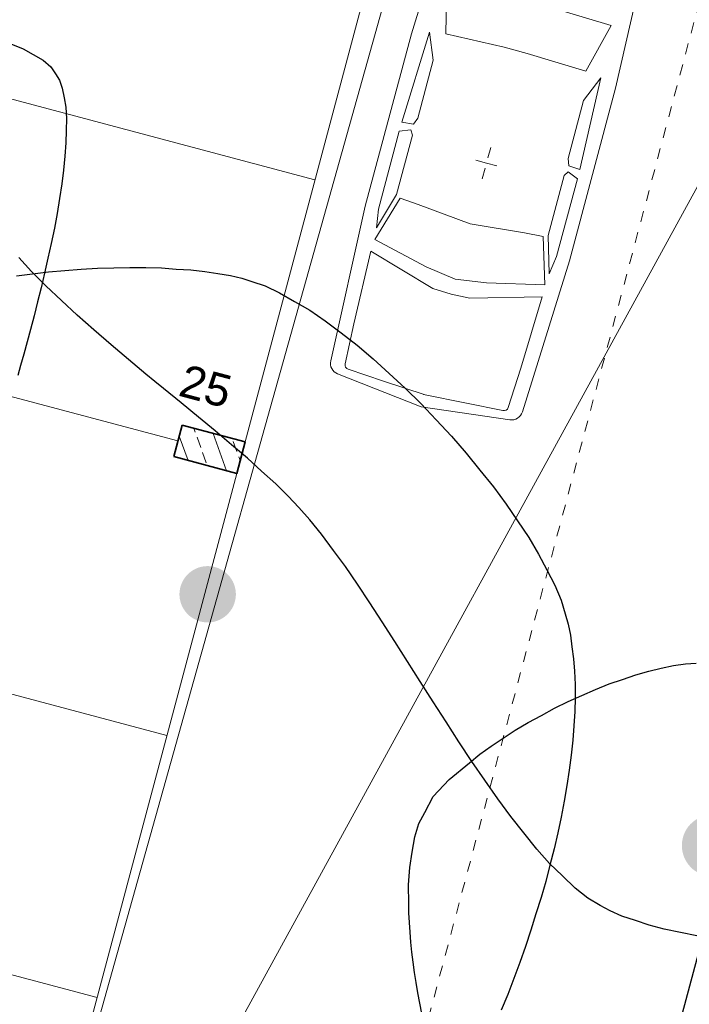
# Model space of a CAD drawing. Header units: metres. Extents: x 4462557 to 4462755, y 5328146 to 5328388.
# Tile 72 of 149: x 4462627.4 to 4462633.57, y 5328253.41 to 5328262.48. Entities that reach past the tile are written whole.
import ezdxf

# ---------------------------------------------------------------- set-up
doc = ezdxf.new("R2010")
doc.units = ezdxf.units.M
doc.header["$PDMODE"] = 65
doc.linetypes.add('AUSGEZOGEN', pattern=[0])
doc.linetypes.add('VERDECKT2_S2', pattern=[0.15, 0.1, -0.05])
doc.layers.add('B31_BEWLIN', color=3, linetype='AUSGEZOGEN')
for name, color, linetype, lineweight in [('Maßlinie_Allgemein', 7, 'AUSGEZOGEN', 13), ('Schraffur', 7, 'AUSGEZOGEN', 158), ('Standard', 7, 'AUSGEZOGEN', 13)]:
    doc.layers.add(name, color=color, linetype=linetype, lineweight=lineweight)
doc.styles.add('ARIAL', font='ARIAL.TTF')
doc.dimstyles.new('_DIMSTYLE_10', dxfattribs={"dimtxt": 0.2, "dimasz": 0.3, "dimexe": 0, "dimexo": 1e-06, "dimgap": 0.1, "dimtad": 2, "dimdec": 3, "dimrnd": 0.005, "dimzin": 4, "dimdsep": 46, "dimtxsty": 'ARIAL', "dimblk1": 'ALL_ML_STRICH', "dimblk2": 'ALL_ML_STRICH', "dimsah": 1, "dimcen": 0, "dimse1": 1, "dimse2": 1, "dimclrd": 7, "dimclre": 7, "dimclrt": 7, "dimadec": 0, "dimazin": 0, "dimtfac": 1, "dimtdec": 0, "dimtix": 1, "dimtmove": 2, "dimatfit": 3, "dimfxl": 0, "dimtzin": 0, "dimlwd": 0, "dimlwe": 13, "dimarcsym": 0})
doc.dimstyles.new('_DIMSTYLE_11', dxfattribs={"dimtxt": 0.2, "dimasz": 0.3, "dimexe": 0, "dimexo": 1e-06, "dimgap": 0.1, "dimtad": 2, "dimdec": 1, "dimlfac": 100, "dimrnd": 0.5, "dimzin": 4, "dimdsep": 46, "dimtxsty": 'ARIAL', "dimblk1": 'ALL_ML_STRICH', "dimblk2": 'ALL_ML_STRICH', "dimsah": 1, "dimcen": 0, "dimse1": 1, "dimse2": 1, "dimclrd": 7, "dimclre": 7, "dimclrt": 7, "dimadec": 0, "dimazin": 0, "dimtfac": 1, "dimtdec": 0, "dimtix": 1, "dimtmove": 2, "dimatfit": 3, "dimfxl": 0, "dimtvp": 1.2, "dimtzin": 0, "dimlwd": 0, "dimlwe": 13, "dimarcsym": 0})
doc.dimstyles.new('_DIMSTYLE_3', dxfattribs={"dimtxt": 0.2, "dimasz": 0.3, "dimexe": 0, "dimexo": 0, "dimgap": 0.1, "dimtad": 2, "dimrnd": 0.005, "dimzin": 4, "dimdsep": 46, "dimtxsty": 'ARIAL', "dimblk1": 'ALL_ML_STRICH', "dimblk2": 'ALL_ML_STRICH', "dimsah": 1, "dimcen": 0, "dimclrd": 7, "dimclre": 7, "dimclrt": 7, "dimadec": 0, "dimazin": 0, "dimtfac": 1, "dimtdec": 0, "dimtix": 1, "dimtmove": 2, "dimatfit": 3, "dimfxl": 0, "dimtzin": 0, "dimlwd": 0, "dimlwe": 13, "dimarcsym": 0})
doc.dimstyles.new('_DIMSTYLE_5', dxfattribs={"dimtxt": 0.2, "dimasz": 0.3, "dimexe": 0, "dimexo": 0, "dimgap": 0.1, "dimtad": 2, "dimdec": 3, "dimrnd": 0.005, "dimzin": 4, "dimdsep": 46, "dimtxsty": 'ARIAL', "dimblk1": 'ALL_ML_STRICH', "dimblk2": 'ALL_ML_STRICH', "dimsah": 1, "dimcen": 0, "dimclrd": 7, "dimclre": 7, "dimclrt": 7, "dimadec": 0, "dimazin": 0, "dimtfac": 1, "dimtdec": 0, "dimtix": 1, "dimtmove": 2, "dimatfit": 3, "dimfxl": 0, "dimtzin": 0, "dimlwd": 0, "dimlwe": 13, "dimarcsym": 0})
doc.dimstyles.new('_DIMSTYLE_7', dxfattribs={"dimtxt": 0.2, "dimasz": 0.3, "dimexe": 0, "dimexo": 1e-06, "dimgap": 0.1, "dimtad": 2, "dimrnd": 0.005, "dimzin": 4, "dimdsep": 46, "dimtxsty": 'ARIAL', "dimblk1": 'ALL_ML_STRICH', "dimblk2": 'ALL_ML_STRICH', "dimsah": 1, "dimcen": 0, "dimse1": 1, "dimse2": 1, "dimclrd": 7, "dimclre": 7, "dimclrt": 7, "dimadec": 0, "dimazin": 0, "dimtfac": 1, "dimtdec": 0, "dimtix": 1, "dimtmove": 2, "dimatfit": 3, "dimfxl": 0, "dimtzin": 0, "dimlwd": 0, "dimlwe": 13, "dimarcsym": 0})

# ---------------------------------------------------------------- blocks, each defined once
blk = doc.blocks.new('ALL_ML_STRICH')
at = {"color": 0, "linetype": 'ByBlock', "lineweight": -2}
for p, q in [((0, -0.5), (0, 0.5)), ((-1, 0), (0.5, 0)), ((-0.3, -0.3), (0.3, 0.3))]:
    blk.add_line(p, q, dxfattribs=at)
blk = doc.blocks.new('*D97')
at = {"layer": 'DEFPOINTS', "color": 7, "linetype": 'AUSGEZOGEN', "lineweight": 13}
for p in [(4462635.3861, 5328300.2215), (4462618.0648, 5328247.814), (4462621.2053, 5328246.9776)]:
    blk.add_point(p, dxfattribs=at)
at = {"layer": 'Maßlinie_Allgemein', "color": 7, "linetype": 'AUSGEZOGEN', "lineweight": -2}
blk.add_line((4462618.0648, 5328247.814), (4462632.2456, 5328301.0579), dxfattribs=at)
at = {"layer": 'Maßlinie_Allgemein', "color": 7, "linetype": 'AUSGEZOGEN', "lineweight": 13, "xscale": 0.3, "yscale": 0.3, "zscale": 0.3}
for p, rotation in [((4462632.2456, 5328301.0579), 75.08618508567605), ((4462618.0648, 5328247.814), 255.0861850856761)]:
    blk.add_blockref('ALL_ML_STRICH', p, dxfattribs=dict(at, rotation=rotation))
at = {"layer": 'Maßlinie_Allgemein', "color": 7, "linetype": 'AUSGEZOGEN', "lineweight": 13, "insert": (4462624.9605, 5328274.4952), "char_height": 0.2, "width": 1, "attachment_point": 5, "rotation": 75.08619, "style": 'ARIAL'}
blk.add_mtext('\\A1;{\\A1;{55.10\\H0.132000;\\S^ ;}}', dxfattribs=at)
blk = doc.blocks.new('*D108')
at = {"layer": 'DEFPOINTS', "color": 7, "linetype": 'AUSGEZOGEN', "lineweight": 13}
for p in [(4462628.8157, 5328258.4556), (4462620.2179, 5328252.984), (4462626.8854, 5328251.2082)]:
    blk.add_point(p, dxfattribs=at)
at = {"layer": 'Maßlinie_Allgemein', "color": 7, "linetype": 'AUSGEZOGEN', "lineweight": -2}
blk.add_line((4462620.2179, 5328252.984), (4462622.1481, 5328260.2314), dxfattribs=at)
at = {"layer": 'Maßlinie_Allgemein', "color": 7, "linetype": 'AUSGEZOGEN', "lineweight": 13, "xscale": 0.3, "yscale": 0.3, "zscale": 0.3}
for p, rotation in [((4462622.1481, 5328260.2314), 75.08618508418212), ((4462620.2179, 5328252.984), 255.0861850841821)]:
    blk.add_blockref('ALL_ML_STRICH', p, dxfattribs=dict(at, rotation=rotation))
at = {"layer": 'Maßlinie_Allgemein', "color": 7, "linetype": 'AUSGEZOGEN', "lineweight": 13, "insert": (4462620.9902, 5328256.6743), "char_height": 0.2, "width": 0.8, "attachment_point": 5, "rotation": 75.08619, "style": 'ARIAL'}
blk.add_mtext('\\A1;{\\A1;{7.50\\H0.132000;\\S^ ;}}', dxfattribs=at)
blk = doc.blocks.new('*D109')
at = {"layer": 'DEFPOINTS', "color": 7, "linetype": 'AUSGEZOGEN', "lineweight": 13}
for p in [(4462622.1481, 5328260.2314), (4462628.8929, 5328258.7455), (4462628.8157, 5328258.4556)]:
    blk.add_point(p, dxfattribs=at)
at = {"layer": 'Maßlinie_Allgemein', "color": 7, "linetype": 'AUSGEZOGEN', "lineweight": -2}
blk.add_line((4462622.1481, 5328260.2314), (4462622.2253, 5328260.5213), dxfattribs=at)
at = {"layer": 'Maßlinie_Allgemein', "color": 7, "linetype": 'AUSGEZOGEN', "lineweight": 13, "xscale": 0.3, "yscale": 0.3, "zscale": 0.3}
for p, rotation in [((4462622.2253, 5328260.5213), 75.08618508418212), ((4462622.1481, 5328260.2314), 255.0861850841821)]:
    blk.add_blockref('ALL_ML_STRICH', p, dxfattribs=dict(at, rotation=rotation))
at = {"layer": 'Maßlinie_Allgemein', "color": 7, "linetype": 'AUSGEZOGEN', "lineweight": 13, "insert": (4462621.8429, 5328260.4589), "char_height": 0.2, "width": 0.8, "attachment_point": 5, "rotation": 75.08619, "style": 'ARIAL'}
blk.add_mtext('\\A1;{\\A1;{30\\H0.132000;\\S^ ;}}', dxfattribs=at)
blk = doc.blocks.new('*D110')
at = {"layer": 'DEFPOINTS', "color": 7, "linetype": 'AUSGEZOGEN', "lineweight": 13}
for p in [(4462630.8231, 5328265.9928), (4462622.2253, 5328260.5213), (4462628.8929, 5328258.7455)]:
    blk.add_point(p, dxfattribs=at)
at = {"layer": 'Maßlinie_Allgemein', "color": 7, "linetype": 'AUSGEZOGEN', "lineweight": -2}
blk.add_line((4462622.2253, 5328260.5213), (4462624.1556, 5328267.7686), dxfattribs=at)
at = {"layer": 'Maßlinie_Allgemein', "color": 7, "linetype": 'AUSGEZOGEN', "lineweight": 13, "xscale": 0.3, "yscale": 0.3, "zscale": 0.3}
for p, rotation in [((4462624.1556, 5328267.7686), 75.08618508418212), ((4462622.2253, 5328260.5213), 255.0861850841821)]:
    blk.add_blockref('ALL_ML_STRICH', p, dxfattribs=dict(at, rotation=rotation))
at = {"layer": 'Maßlinie_Allgemein', "color": 7, "linetype": 'AUSGEZOGEN', "lineweight": 13, "insert": (4462622.9977, 5328264.2116), "char_height": 0.2, "width": 0.8, "attachment_point": 5, "rotation": 75.08619, "style": 'ARIAL'}
blk.add_mtext('\\A1;{\\A1;{7.50\\H0.132000;\\S^ ;}}', dxfattribs=at)
blk = doc.blocks.new('*D159')
at = {"layer": 'DEFPOINTS', "color": 7, "linetype": 'AUSGEZOGEN', "lineweight": 13}
for p in [(4462629.5344, 5328312.2485), (4462615.1828, 5328245.7357), (4462620.256, 5328244.3845)]:
    blk.add_point(p, dxfattribs=at)
at = {"layer": 'Maßlinie_Allgemein', "color": 7, "linetype": 'AUSGEZOGEN', "lineweight": -2}
blk.add_line((4462615.1828, 5328245.7357), (4462632.6749, 5328311.412), dxfattribs=at)
at = {"layer": 'Maßlinie_Allgemein', "color": 7, "linetype": 'AUSGEZOGEN', "lineweight": 13, "xscale": 0.3, "yscale": 0.3, "zscale": 0.3}
for p, rotation in [((4462632.6749, 5328311.412), 75.08618508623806), ((4462615.1828, 5328245.7357), 255.0861850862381)]:
    blk.add_blockref('ALL_ML_STRICH', p, dxfattribs=dict(at, rotation=rotation))
at = {"layer": 'Maßlinie_Allgemein', "color": 7, "linetype": 'AUSGEZOGEN', "lineweight": 13, "insert": (4462623.7393, 5328278.6525), "char_height": 0.2, "width": 1.2, "attachment_point": 5, "rotation": 75.08619, "style": 'ARIAL'}
blk.add_mtext('\\A1;{\\A1;{67.96\\H0.132000;\\S5^ ;}}', dxfattribs=at)
blk = doc.blocks.new('*D165')
at = {"layer": 'DEFPOINTS', "color": 7, "linetype": 'AUSGEZOGEN', "lineweight": 13}
for p in [(4462658.0119, 5328322.0331), (4462627.546, 5328226.4896), (4462635.1315, 5328224.4693)]:
    blk.add_point(p, dxfattribs=at)
at = {"layer": 'Maßlinie_Allgemein', "color": 7, "linetype": 'AUSGEZOGEN', "lineweight": -2}
blk.add_line((4462635.1315, 5328224.4693), (4462660.9108, 5328321.261), dxfattribs=at)
at = {"layer": 'Maßlinie_Allgemein', "color": 7, "linetype": 'AUSGEZOGEN', "lineweight": 13, "yscale": 0.3, "zscale": 0.3}
for p, xscale, rotation in [((4462660.9108, 5328321.261), 0.3, 75.08618508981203), ((4462635.1315, 5328224.4693), 0.2999999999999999, 255.0861850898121)]:
    blk.add_blockref('ALL_ML_STRICH', p, dxfattribs=dict(at, xscale=xscale, rotation=rotation))
at = {"layer": 'Maßlinie_Allgemein', "color": 7, "linetype": 'AUSGEZOGEN', "lineweight": 13, "insert": (4462647.8296, 5328272.9363), "char_height": 0.2, "width": 1.4, "attachment_point": 5, "rotation": 75.08619, "style": 'ARIAL'}
blk.add_mtext('\\A1;{\\A1;{100.16\\H0.132000;\\S5^ ;}}', dxfattribs=at)
blk = doc.blocks.new('*D166')
at = {"layer": 'DEFPOINTS', "color": 7, "linetype": 'AUSGEZOGEN', "lineweight": 13}
for p in [(4462658.0119, 5328322.0331), (4462626.6452, 5328223.1075), (4462634.9555, 5328220.8942)]:
    blk.add_point(p, dxfattribs=at)
at = {"layer": 'Maßlinie_Allgemein', "color": 7, "linetype": 'AUSGEZOGEN', "lineweight": -2}
blk.add_line((4462634.9555, 5328220.8942), (4462661.6356, 5328321.068), dxfattribs=at)
at = {"layer": 'Maßlinie_Allgemein', "color": 7, "linetype": 'AUSGEZOGEN', "lineweight": 13, "xscale": 0.3, "yscale": 0.3, "zscale": 0.3}
for p, rotation in [((4462661.6356, 5328321.068), 75.08618508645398), ((4462634.9555, 5328220.8942), 255.086185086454)]:
    blk.add_blockref('ALL_ML_STRICH', p, dxfattribs=dict(at, rotation=rotation))
at = {"layer": 'Maßlinie_Allgemein', "color": 7, "linetype": 'AUSGEZOGEN', "lineweight": 13, "insert": (4462648.1038, 5328271.0523), "char_height": 0.2, "width": 1.4, "attachment_point": 5, "rotation": 75.08619, "style": 'ARIAL'}
blk.add_mtext('\\A1;{\\A1;{103.66\\H0.132000;\\S5^ ;}}', dxfattribs=at)
blk = doc.blocks.new('*D355')
at = {"layer": 'DEFPOINTS', "color": 7, "linetype": 'AUSGEZOGEN', "lineweight": 13}
for p in [(4462641.9286, 5328282.0454), (4462631.11, 5328244.3396), (4462631.8347, 5328244.1465)]:
    blk.add_point(p, dxfattribs=at)
at = {"layer": 'Maßlinie_Allgemein', "color": 7, "linetype": 'AUSGEZOGEN', "lineweight": -2}
for p, q in [((4462631.11, 5328244.3396), (4462641.2039, 5328282.2384)), ((4462641.2039, 5328282.2384), (4462641.2039, 5328282.2384)), ((4462631.11, 5328244.3396), (4462631.11, 5328244.3396))]:
    blk.add_line(p, q, dxfattribs=at)
at = {"layer": 'Maßlinie_Allgemein', "color": 7, "linetype": 'AUSGEZOGEN', "lineweight": 13, "xscale": 0.3, "yscale": 0.3, "zscale": 0.3}
for p, rotation in [((4462641.2039, 5328282.2384), 75.0861849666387), ((4462631.11, 5328244.3396), 255.0861849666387)]:
    blk.add_blockref('ALL_ML_STRICH', p, dxfattribs=dict(at, rotation=rotation))
at = {"layer": 'Maßlinie_Allgemein', "color": 7, "linetype": 'AUSGEZOGEN', "lineweight": 13, "insert": (4462635.9623, 5328263.3489), "char_height": 0.2, "width": 1, "attachment_point": 5, "rotation": 75.08618, "style": 'ARIAL'}
blk.add_mtext('\\A1;{\\A1;{39.22\\H0.132000;\\S^ ;}}', dxfattribs=at)
blk = doc.blocks.new('*D507')
at = {"layer": 'DEFPOINTS', "color": 7, "linetype": 'AUSGEZOGEN', "lineweight": 13}
for p in [(4462624.5847, 5328330.936), (4462600.5756, 5328252.2133), (4462607.6295, 5328250.3346)]:
    blk.add_point(p, dxfattribs=at)
at = {"layer": 'Maßlinie_Allgemein', "color": 7, "linetype": 'AUSGEZOGEN', "lineweight": -2}
for p, q in [((4462607.6295, 5328250.3346), (4462628.7978, 5328329.8139)), ((4462628.7978, 5328329.8139), (4462628.7978, 5328329.8139)), ((4462607.6295, 5328250.3346), (4462607.6295, 5328250.3346))]:
    blk.add_line(p, q, dxfattribs=at)
at = {"layer": 'Maßlinie_Allgemein', "color": 7, "linetype": 'AUSGEZOGEN', "lineweight": 13, "xscale": 0.3, "yscale": 0.3, "zscale": 0.3}
for p, rotation in [((4462628.7978, 5328329.8139), 75.08618496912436), ((4462607.6295, 5328250.3346), 255.0861849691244)]:
    blk.add_blockref('ALL_ML_STRICH', p, dxfattribs=dict(at, rotation=rotation))
at = {"layer": 'Maßlinie_Allgemein', "color": 7, "linetype": 'AUSGEZOGEN', "lineweight": 13, "insert": (4462618.0187, 5328290.1324), "char_height": 0.2, "width": 1, "attachment_point": 5, "rotation": 75.08618, "style": 'ARIAL'}
blk.add_mtext('\\A1;{\\A1;{82.25\\H0.132000;\\S^ ;}}', dxfattribs=at)
blk = doc.blocks.new('*D510')
at = {"layer": 'DEFPOINTS', "color": 7, "linetype": 'AUSGEZOGEN', "lineweight": 13}
for p in [(4462624.5847, 5328330.936), (4462595.1238, 5328235.1248), (4462603.7433, 5328232.8291)]:
    blk.add_point(p, dxfattribs=at)
at = {"layer": 'Maßlinie_Allgemein', "color": 7, "linetype": 'AUSGEZOGEN', "lineweight": -2}
for p, q in [((4462603.7433, 5328232.8291), (4462629.5226, 5328329.6209)), ((4462629.5226, 5328329.6209), (4462629.5226, 5328329.6209)), ((4462603.7433, 5328232.8291), (4462603.7433, 5328232.8291))]:
    blk.add_line(p, q, dxfattribs=at)
at = {"layer": 'Maßlinie_Allgemein', "color": 7, "linetype": 'AUSGEZOGEN', "lineweight": 13, "xscale": 0.3, "yscale": 0.3, "zscale": 0.3}
for p, rotation in [((4462629.5226, 5328329.6209), 75.08618496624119), ((4462603.7433, 5328232.8291), 255.0861849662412)]:
    blk.add_blockref('ALL_ML_STRICH', p, dxfattribs=dict(at, rotation=rotation))
at = {"layer": 'Maßlinie_Allgemein', "color": 7, "linetype": 'AUSGEZOGEN', "lineweight": 13, "insert": (4462616.4414, 5328281.2962), "char_height": 0.2, "width": 1.4, "attachment_point": 5, "rotation": 75.08618, "style": 'ARIAL'}
blk.add_mtext('\\A1;{\\A1;{100.16\\H0.132000;\\S5^ ;}}', dxfattribs=at)
blk = doc.blocks.new('*D525')
at = {"layer": 'DEFPOINTS', "color": 7, "linetype": 'AUSGEZOGEN', "lineweight": 13}
for p in [(4462624.5204, 5328330.6944), (4462603.2975, 5328251.7471), (4462606.9691, 5328250.7692)]:
    blk.add_point(p, dxfattribs=at)
at = {"layer": 'Maßlinie_Allgemein', "color": 7, "linetype": 'AUSGEZOGEN', "lineweight": -2}
for p, q in [((4462606.9691, 5328250.7692), (4462628.0088, 5328329.7654)), ((4462628.0088, 5328329.7654), (4462628.0088, 5328329.7654)), ((4462606.9691, 5328250.7692), (4462606.9691, 5328250.7692))]:
    blk.add_line(p, q, dxfattribs=at)
at = {"layer": 'Maßlinie_Allgemein', "color": 7, "linetype": 'AUSGEZOGEN', "lineweight": 13, "xscale": 0.3, "yscale": 0.3, "zscale": 0.3}
for p, rotation in [((4462628.0088, 5328329.7654), 75.08618456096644), ((4462606.9691, 5328250.7692), 255.0861845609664)]:
    blk.add_blockref('ALL_ML_STRICH', p, dxfattribs=dict(at, rotation=rotation))
at = {"layer": 'Maßlinie_Allgemein', "color": 7, "linetype": 'AUSGEZOGEN', "lineweight": 13, "insert": (4462617.2939, 5328290.3254), "char_height": 0.2, "width": 1, "attachment_point": 5, "rotation": 75.08618, "style": 'ARIAL'}
blk.add_mtext('\\A1;{\\A1;{81.75\\H0.132000;\\S^ ;}}', dxfattribs=at)
blk = doc.blocks.new('Nadelbaum_Stamm$BY$_1')
at = {"lineweight": 13}
blk.add_hatch(color=7, dxfattribs=at).paths.add_polyline_path([(0, 0.5), (-0.051, 0.497), (-0.101, 0.49), (-0.15, 0.477), (-0.197, 0.459), (-0.243, 0.437), (-0.286, 0.41), (-0.326, 0.379), (-0.362, 0.344), (-0.395, 0.306), (-0.424, 0.264), (-0.449, 0.22), (-0.469, 0.174), (-0.484, 0.125), (-0.494, 0.076), (-0.499, 0.025), (-0.499, -0.025), (-0.494, -0.076), (-0.484, -0.125), (-0.469, -0.174), (-0.449, -0.22), (-0.424, -0.264), (-0.395, -0.306), (-0.362, -0.344), (-0.326, -0.379), (-0.286, -0.41), (-0.243, -0.437), (-0.197, -0.459), (-0.15, -0.477), (-0.101, -0.49), (-0.051, -0.497), (0, -0.5), (0.051, -0.497), (0.101, -0.49), (0.15, -0.477), (0.197, -0.459), (0.243, -0.437), (0.286, -0.41), (0.326, -0.379), (0.362, -0.344), (0.395, -0.306), (0.424, -0.264), (0.449, -0.22), (0.469, -0.174), (0.484, -0.125), (0.494, -0.076), (0.499, -0.025), (0.499, 0.025), (0.494, 0.076), (0.484, 0.125), (0.469, 0.174), (0.449, 0.22), (0.424, 0.264), (0.395, 0.306), (0.362, 0.344), (0.326, 0.379), (0.286, 0.41), (0.243, 0.437), (0.197, 0.459), (0.15, 0.477), (0.101, 0.49), (0.051, 0.497)])

msp = doc.modelspace()

# ---------------------------------------------------------------- hatches: boundary and pattern name
at = {"layer": 'Schraffur', "linetype": 'AUSGEZOGEN', "lineweight": 18}
h = msp.add_hatch(dxfattribs=at)
h.set_pattern_fill('SCHRAFFUR_7', scale=0.1, angle=65, style=0, pattern_type=2)
h.set_pattern_definition([(110, (0, 0), (-0.281907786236, -0.102606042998), []), (110, (-0.14095, -0.0513), (-0.281907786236, -0.102606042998), [0.1, -0.05])])
h.paths.add_polyline_path([(4462628.81569, 5328258.45556), (4462629.39548, 5328258.30114), (4462629.47269, 5328258.59103), (4462628.8929, 5328258.74545)], flags=0)

# ---------------------------------------------------------------- linework, layer by layer
at = {"layer": 'B31_BEWLIN', "color": 250, "linetype": 'AUSGEZOGEN'}
for points in [[(4462627.31343, 5328262.26302), (4462627.42767, 5328262.21699), (4462627.52048, 5328262.16419), (4462627.61251, 5328262.11077), (4462627.68248, 5328262.05138), (4462627.72563, 5328261.98541), (4462627.72563, 5328261.98541), (4462627.76212, 5328261.92821), (4462627.78766, 5328261.85405), (4462627.80438, 5328261.76526), (4462627.8197, 5328261.67663), (4462627.82557, 5328261.57414), (4462627.8239, 5328261.46186), (4462627.82223, 5328261.34958), (4462627.81301, 5328261.2275), (4462627.79797, 5328261.09826), (4462627.78372, 5328260.96965), (4462627.76382, 5328260.83528), (4462627.73999, 5328260.69781), (4462627.71555, 5328260.56113), (4462627.68656, 5328260.42213), (4462627.65572, 5328260.28548), (4462627.62549, 5328260.14804), (4462627.5934, 5328260.01296), (4462627.56118, 5328259.88288), (4462627.52896, 5328259.75279), (4462627.49678, 5328259.62911), (4462627.46573, 5328259.51526), (4462627.43391, 5328259.40079), (4462627.40463, 5328259.29599), (4462627.37952, 5328259.20508)], [(4462633.63318, 5328254.03626), (4462633.48372, 5328254.06717), (4462633.33365, 5328254.09887), (4462633.19484, 5328254.13566), (4462633.07011, 5328254.17722), (4462632.94477, 5328254.21957), (4462632.8349, 5328254.26652), (4462632.74433, 5328254.31835), (4462632.62998, 5328254.38362), (4462632.51411, 5328254.47683), (4462632.39632, 5328254.59019), (4462632.27852, 5328254.70356), (4462632.15958, 5328254.8377), (4462632.04025, 5328254.98684), (4462631.92092, 5328255.13598), (4462631.80042, 5328255.2995), (4462631.68027, 5328255.47222), (4462631.56153, 5328255.64478), (4462631.44175, 5328255.82672), (4462631.3237, 5328256.01131), (4462631.20424, 5328256.19606), (4462631.08511, 5328256.38361), (4462630.96846, 5328256.56803), (4462630.85181, 5328256.75246), (4462630.73624, 5328256.9339), (4462630.6225, 5328257.1066), (4462630.50876, 5328257.27929), (4462630.39684, 5328257.44323), (4462630.28735, 5328257.59122), (4462630.17723, 5328257.74), (4462630.06969, 5328257.87424), (4462629.96706, 5328257.98757), (4462629.87013, 5328258.09251), (4462629.75436, 5328258.20493), (4462629.62425, 5328258.32258), (4462629.49352, 5328258.44101), (4462629.34844, 5328258.56467), (4462629.19527, 5328258.69212), (4462629.0435, 5328258.81941), (4462628.88363, 5328258.95048), (4462628.72111, 5328259.08329), (4462628.64055, 5328259.14961), (4462628.55937, 5328259.21672), (4462628.47898, 5328259.28444), (4462628.3978, 5328259.35155), (4462628.31741, 5328259.41928), (4462628.2378, 5328259.48762), (4462628.0792, 5328259.62354), (4462627.9242, 5328259.75974), (4462627.78043, 5328259.89464), (4462627.63667, 5328260.02953), (4462627.50335, 5328260.1625), (4462627.38673, 5328260.29211)], [(4462627.36603, 5328260.12422), (4462627.51261, 5328260.14204), (4462627.6606, 5328260.15971), (4462627.81169, 5328260.17345), (4462627.9623, 5328260.18298), (4462628.1129, 5328260.19251), (4462628.26301, 5328260.19783), (4462628.41045, 5328260.19848), (4462628.55788, 5328260.19912), (4462628.70123, 5328260.19526), (4462628.83752, 5328260.18581), (4462628.97319, 5328260.17714), (4462629.10259, 5328260.16351), (4462629.21994, 5328260.14416), (4462629.33728, 5328260.12482), (4462629.44336, 5328260.10037), (4462629.5358, 5328260.0703), (4462629.5358, 5328260.0703), (4462629.65726, 5328260.02993), (4462629.79016, 5328259.96677), (4462629.9289, 5328259.88656), (4462630.06763, 5328259.80635), (4462630.21144, 5328259.70847), (4462630.3572, 5328259.59683), (4462630.50358, 5328259.48441), (4462630.6527, 5328259.35886), (4462630.79928, 5328259.22363), (4462630.94726, 5328259.08825), (4462631.09347, 5328258.94381), (4462631.23404, 5328258.79362), (4462631.37398, 5328258.64422), (4462631.50827, 5328258.48907), (4462631.63381, 5328258.33209), (4462631.76013, 5328258.17573), (4462631.87707, 5328258.01833), (4462631.98154, 5328257.8638), (4462632.086, 5328257.70927), (4462632.17658, 5328257.55778), (4462632.25158, 5328257.41309), (4462632.32596, 5328257.26918), (4462632.38335, 5328257.13223), (4462632.42128, 5328257.00568), (4462632.4489, 5328256.91246), (4462632.46977, 5328256.81037), (4462632.4842, 5328256.70191), (4462632.49926, 5328256.59267), (4462632.5085, 5328256.47627), (4462632.51208, 5328256.35412), (4462632.51505, 5328256.23275), (4462632.51158, 5328256.10502), (4462632.50262, 5328255.97294), (4462632.49288, 5328255.84024), (4462632.47764, 5328255.7032), (4462632.45709, 5328255.56322), (4462632.43793, 5328255.42307), (4462632.41329, 5328255.27858), (4462632.38349, 5328255.13255), (4462632.35369, 5328254.98652), (4462632.31935, 5328254.83818), (4462632.28062, 5328254.68892), (4462632.2419, 5328254.53966), (4462632.1988, 5328254.38948), (4462632.15211, 5328254.23901), (4462632.1062, 5328254.08917), (4462632.0567, 5328253.93902), (4462632.00315, 5328253.79078), (4462631.9496, 5328253.64253), (4462631.89199, 5328253.49618), (4462631.83174, 5328253.35156)], [(4462631.10198, 5328253.32025), (4462631.08248, 5328253.41578), (4462631.06439, 5328253.51114), (4462631.0477, 5328253.60633), (4462631.03304, 5328253.70058), (4462631.02181, 5328253.79372), (4462631.00996, 5328253.88764), (4462631.00075, 5328253.97984), (4462630.99419, 5328254.0703), (4462630.98622, 5328254.16092), (4462630.98231, 5328254.24965), (4462630.98088, 5328254.33524), (4462630.97879, 5328254.50704), (4462630.98883, 5328254.66676), (4462631.01253, 5328254.80923), (4462631.03684, 5328254.95091), (4462631.07465, 5328255.07393), (4462631.12759, 5328255.17319), (4462631.20602, 5328255.32204), (4462631.35255, 5328255.48012), (4462631.53981, 5328255.63345), (4462631.63423, 5328255.71074), (4462631.7391, 5328255.7861), (4462631.85083, 5328255.85924), (4462631.96194, 5328255.93316), (4462632.07975, 5328256.00346), (4462632.20206, 5328256.06967), (4462632.32438, 5328256.13588), (4462632.4498, 5328256.19817), (4462632.5758, 5328256.25328), (4462632.70119, 5328256.30917), (4462632.82733, 5328256.35927), (4462632.94967, 5328256.40128), (4462633.0728, 5328256.4439), (4462633.19293, 5328256.47905), (4462633.30691, 5328256.50423), (4462633.42089, 5328256.52941), (4462633.52952, 5328256.54525), (4462633.62873, 5328256.55077)]]:
    msp.add_lwpolyline(points, dxfattribs=at)
at = {"layer": 'Standard', "color": 7, "linetype": 'VERDECKT2_S2', "lineweight": 13}
for p, q in [((4462649.97545, 5328323.91481), (4462628.22804, 5328242.26128)), ((4462631.73516, 5328261.30738), (4462631.65795, 5328261.01748)), ((4462631.69655, 5328261.16243), (4462631.55161, 5328261.20104)), ((4462631.69655, 5328261.16243), (4462631.8415, 5328261.12383))]:
    msp.add_line(p, q, dxfattribs=at)
at = {"layer": 'Standard', "color": 253, "linetype": 'AUSGEZOGEN', "lineweight": 18}
for p, q in [((4462633.01826, 5328270.73769), (4462626.74461, 5328248.3481)), ((4462626.74461, 5328248.3481), (4462638.23636, 5328269.34792))]:
    msp.add_line(p, q, dxfattribs=at)
at = {"layer": 'Standard', "color": 7, "linetype": 'AUSGEZOGEN', "lineweight": 13}
for p, q in [((4462631.40293, 5328265.83839), (4462629.47269, 5328258.59103)), ((4462625.7676, 5328262.16499), (4462630.1161, 5328261.00682)), ((4462625.18221, 5328259.57852), (4462628.8543, 5328258.6005)), ((4462629.39548, 5328258.30114), (4462627.46524, 5328251.05378)), ((4462624.40356, 5328257.04352), (4462628.75206, 5328255.88535)), ((4462623.76015, 5328254.62774), (4462628.10865, 5328253.46957))]:
    msp.add_line(p, q, dxfattribs=at)
at = {"layer": 'Standard', "color": 253, "linetype": 'AUSGEZOGEN', "lineweight": 13}
for p, q in [((4462631.00665, 5328262.35569), (4462631.36876, 5328263.54195)), ((4462632.88567, 5328261.8534), (4462633.16378, 5328263.0621)), ((4462631.32235, 5328262.35358), (4462631.32897, 5328262.83521)), ((4462632.84562, 5328262.42978), (4462632.19833, 5328262.62467)), ((4462632.61102, 5328262.00909), (4462632.84562, 5328262.42978)), ((4462630.57862, 5328260.7641), (4462631.00665, 5328262.35569)), ((4462631.17107, 5328262.36959), (4462630.91719, 5328261.5401)), ((4462631.20604, 5328262.11084), (4462631.17107, 5328262.36959)), ((4462631.32235, 5328262.35358), (4462631.85903, 5328262.23069)), ((4462631.85903, 5328262.23069), (4462632.07229, 5328262.17239)), ((4462632.07229, 5328262.17239), (4462632.61102, 5328262.00909)), ((4462631.06298, 5328261.57569), (4462631.20604, 5328262.11084)), ((4462632.75011, 5328261.94748), (4462632.55623, 5328261.10195)), ((4462632.5907, 5328261.74069), (4462632.75011, 5328261.94748)), ((4462632.46243, 5328260.26052), (4462632.88567, 5328261.8534)), ((4462632.44764, 5328261.20554), (4462632.5907, 5328261.74069)), ((4462630.91719, 5328261.5401), (4462631.02263, 5328261.52091)), ((4462631.02263, 5328261.52091), (4462631.06298, 5328261.57569)), ((4462630.70293, 5328260.73858), (4462630.89322, 5328261.45523)), ((4462631.01497, 5328261.42011), (4462630.8685, 5328260.8722)), ((4462630.89322, 5328261.45523), (4462630.99947, 5328261.46797)), ((4462630.99947, 5328261.46797), (4462631.01497, 5328261.42011)), ((4462632.45528, 5328261.13793), (4462632.44764, 5328261.20554)), ((4462632.55623, 5328261.10195), (4462632.45528, 5328261.13793)), ((4462632.41317, 5328261.04816), (4462632.26525, 5328260.49481)), ((4462632.44892, 5328261.08049), (4462632.41162, 5328261.04676)), ((4462632.53465, 5328261.01644), (4462632.44892, 5328261.08049)), ((4462632.34196, 5328260.30043), (4462632.53465, 5328261.01644)), ((4462630.8685, 5328260.8722), (4462630.68266, 5328260.56658)), ((4462630.66643, 5328260.45779), (4462630.90188, 5328260.83839)), ((4462630.90188, 5328260.83839), (4462631.06633, 5328260.78028)), ((4462631.06633, 5328260.78028), (4462631.54494, 5328260.60358)), ((4462630.26095, 5328259.34019), (4462630.57862, 5328260.7641)), ((4462630.68266, 5328260.56658), (4462630.70293, 5328260.73858)), ((4462632.04784, 5328260.5179), (4462631.54494, 5328260.60358)), ((4462632.21935, 5328260.4862), (4462632.04784, 5328260.5179)), ((4462630.66643, 5328260.45779), (4462631.14047, 5328260.20636)), ((4462632.23347, 5328260.03888), (4462632.21935, 5328260.4862)), ((4462632.26525, 5328260.49481), (4462632.2737, 5328260.14126)), ((4462630.63245, 5328260.34988), (4462630.47427, 5328259.68121)), ((4462631.20291, 5328260.00711), (4462630.63245, 5328260.34988)), ((4462632.02721, 5328258.86803), (4462632.46243, 5328260.26052)), ((4462632.2737, 5328260.14126), (4462632.34196, 5328260.30043)), ((4462631.14047, 5328260.20636), (4462631.40794, 5328260.09118)), ((4462631.69721, 5328260.05753), (4462631.40794, 5328260.09118)), ((4462632.23347, 5328260.03888), (4462631.69721, 5328260.05753)), ((4462631.37134, 5328259.95426), (4462631.20291, 5328260.00711)), ((4462631.37134, 5328259.95426), (4462631.54368, 5328259.91601)), ((4462631.54368, 5328259.91601), (4462632.20909, 5328259.92841)), ((4462632.20909, 5328259.92841), (4462632.01251, 5328259.27001)), ((4462630.39411, 5328259.31001), (4462630.47427, 5328259.68121)), ((4462630.422, 5328259.26117), (4462630.74828, 5328259.15285)), ((4462631.89675, 5328258.90833), (4462632.01251, 5328259.27001)), ((4462630.32505, 5328259.21935), (4462631.09381, 5328258.91605)), ((4462630.74828, 5328259.15285), (4462631.13063, 5328259.02493)), ((4462631.5114, 5328258.94885), (4462631.11623, 5328259.02878)), ((4462631.91136, 5328258.79529), (4462631.09381, 5328258.91605)), ((4462631.84821, 5328258.87991), (4462631.5114, 5328258.94885))]:
    msp.add_line(p, q, dxfattribs=at)
at = {"layer": 'Standard', "color": 7, "linetype": 'AUSGEZOGEN', "lineweight": 35}
for p, q in [((4462628.8929, 5328258.74545), (4462628.81569, 5328258.45556)), ((4462629.47269, 5328258.59103), (4462628.8929, 5328258.74545)), ((4462629.39548, 5328258.30114), (4462629.47269, 5328258.59103)), ((4462628.81569, 5328258.45556), (4462629.39548, 5328258.30114))]:
    msp.add_line(p, q, dxfattribs=at)
at = {"layer": 'Standard', "color": 253, "linetype": 'AUSGEZOGEN', "lineweight": 13}
for centre, radius, start, end in [((4462630.36369, 5328259.31726), 0.10527, 167.423147, 248.469277), ((4462630.43527, 5328259.30112), 0.04211, 167.816901, 251.637857), ((4462631.85665, 5328258.92116), 0.04211, 258.432387, 342.251424), ((4462631.92674, 5328258.89943), 0.10527, 261.597135, 342.64459)]:
    msp.add_arc(centre, radius, start, end, dxfattribs=at)

# ---------------------------------------------------------------- block references
at = {"layer": 'B31_BEWLIN', "color": 3, "linetype": 'AUSGEZOGEN', "rotation": 308.3640628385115}
for p, xscale, yscale, zscale in [((4462629.12767, 5328257.18661), 0.5199999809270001, 0.5199999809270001, 0.519999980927), ((4462633.78147, 5328254.86977), 0.5699999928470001, 0.5699999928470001, 0.569999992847)]:
    msp.add_blockref('Nadelbaum_Stamm$BY$_1', p, dxfattribs=dict(at, xscale=xscale, yscale=yscale, zscale=zscale))

# ---------------------------------------------------------------- texts
at = {"layer": 'Standard', "color": 7, "linetype": 'AUSGEZOGEN', "lineweight": 18, "insert": (4462629.29545, 5328258.89695), "char_height": 0.3, "width": 0.6199681, "attachment_point": 9, "rotation": 345.086185, "style": 'ARIAL'}
msp.add_mtext('\\W1.00;25', dxfattribs=at)

# ---------------------------------------------------------------- dimensions: what is measured, and where the dimension line sits
at = {"layer": 'Maßlinie_Allgemein', "color": 7, "linetype": 'AUSGEZOGEN', "lineweight": 13}
for base, p1, p2, dimstyle, picture, middle in [((4462629.52258, 5328329.6209), (4462603.7433, 5328232.82915), (4462629.52258, 5328329.6209), '_DIMSTYLE_5', '*D510', (4462616.44139, 5328281.29617)), ((4462628.79785, 5328329.81392), (4462607.62951, 5328250.33459), (4462628.79785, 5328329.81392), '_DIMSTYLE_3', '*D507', (4462618.01866, 5328290.13241)), ((4462628.00877, 5328329.76535), (4462606.96911, 5328250.76919), (4462628.00877, 5328329.76535), '_DIMSTYLE_3', '*D525', (4462617.29393, 5328290.32543)), ((4462661.63556, 5328321.068), (4462626.6452, 5328223.1075), (4462658.01188, 5328322.03312), '_DIMSTYLE_10', '*D166', (4462648.10384, 5328271.05226)), ((4462660.91083, 5328321.26103), (4462627.54598, 5328226.4896), (4462658.01188, 5328322.03312), '_DIMSTYLE_10', '*D165', (4462647.82963, 5328272.9363)), ((4462632.67488, 5328311.41204), (4462620.25595, 5328244.38455), (4462629.53436, 5328312.24848), '_DIMSTYLE_10', '*D159', (4462623.73927, 5328278.65246)), ((4462632.24562, 5328301.05791), (4462621.20528, 5328246.97757), (4462635.38614, 5328300.22147), '_DIMSTYLE_7', '*D97', (4462624.96046, 5328274.49516)), ((4462641.20389, 5328282.2384), (4462631.11, 5328244.33957), (4462641.20389, 5328282.2384), '_DIMSTYLE_3', '*D355', (4462635.96226, 5328263.34889)), ((4462624.15558, 5328267.76863), (4462628.8929, 5328258.74545), (4462630.82314, 5328265.99281), '_DIMSTYLE_7', '*D110', (4462622.9977, 5328264.21159)), ((4462622.22533, 5328260.52127), (4462628.81569, 5328258.45556), (4462628.8929, 5328258.74545), '_DIMSTYLE_11', '*D109', (4462621.84285, 5328260.45891)), ((4462622.14812, 5328260.23138), (4462626.88545, 5328251.2082), (4462628.81569, 5328258.45556), '_DIMSTYLE_7', '*D108', (4462620.99025, 5328256.67434))]:
    dim = msp.add_linear_dim(base=base, p1=p1, p2=p2, angle=75.086185, dimstyle=dimstyle, override={"dimpost": '<>', "dimclrd": 7, "dimclre": 7, "dimclrt": 7, "dimlwd": 0, "dimlwe": 13}, dxfattribs=at)
    dim.commit()
    dim.dimension.update_dxf_attribs({"geometry": picture, "text_midpoint": middle, "dimtype": 160})

doc.saveas('drawing.dxf')
